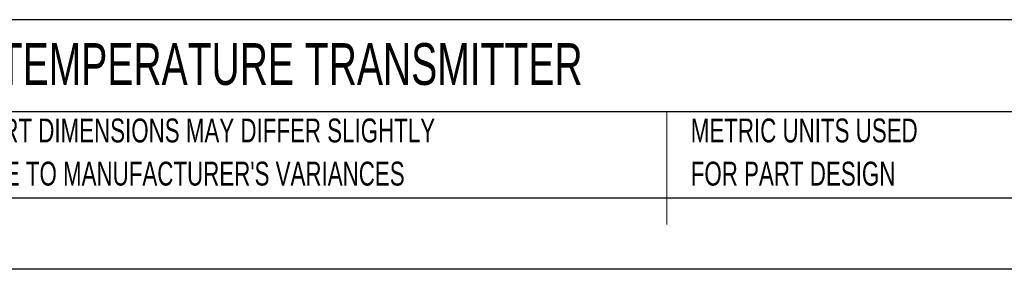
# Model space of a CAD drawing. Header units: millimetres. Extents: x 0 to 559, y 0 to 432.
# Tile 2 of 15: x 96 to 271, y 0 to 44. Entities that reach past the tile are written whole.
import ezdxf

# ---------------------------------------------------------------- set-up
doc = ezdxf.new("R2010")
doc.units = ezdxf.units.MM
doc.header["$LTSCALE"] = 2
doc.linetypes.add('CENTERX2', pattern=[20.32, 12.7, -2.54, 2.54, -2.54])
doc.layers.add('TEXT', color=140, linetype='Continuous', lineweight=25)
doc.styles.add('SLDTEXTSTYLE0', font='TXT', dxfattribs={"width": 0.7})

# ---------------------------------------------------------------- blocks, each defined once
blk = doc.blocks.new('SW_NOTE_0_2')
at = {"layer": 'TEXT', "color": 0, "linetype": 'CENTERX2', "lineweight": 18, "char_height": 4.2333, "attachment_point": 1, "style": 'SLDTEXTSTYLE0'}
for s, insert in [('PART DIMENSIONS MAY DIFFER SLIGHTLY', (0, 5.46)), ("DUE TO MANUFACTURER'S VARIANCES", (0, -2.19))]:
    blk.add_mtext(s, dxfattribs=dict(at, insert=insert))
blk = doc.blocks.new('SW_NOTE_0_5')
at = {"layer": 'TEXT', "color": 0, "linetype": 'CENTERX2', "lineweight": 18, "char_height": 4.2333, "attachment_point": 1, "style": 'SLDTEXTSTYLE0'}
for s, insert in [('METRIC UNITS USED', (0, 5.46)), ('FOR PART DESIGN', (0, -2.19))]:
    blk.add_mtext(s, dxfattribs=dict(at, insert=insert))

msp = doc.modelspace()

# ---------------------------------------------------------------- linework, layer by layer
at = {"color": 140, "linetype": 'Continuous', "lineweight": 18}
for p, q in [((210.97, 27.94), (210.97, 12.7)), ((210.97, 23.18), (210.97, 7.94))]:
    msp.add_line(p, q, dxfattribs=at)
at = {"color": 7, "linetype": 'Continuous'}
msp.add_line((558.8, 0.01), (0, 0.01), dxfattribs=at)
at = {"layer": 'TEXT'}
for p, q in [((546.1, 44.25), (12.7, 44.25)), ((546.1, 27.94), (12.7, 27.94)), ((12.7, 12.7), (546.1, 12.7))]:
    msp.add_line(p, q, dxfattribs=at)

# ---------------------------------------------------------------- block references
at = {"layer": 'TEXT', "linetype": 'CENTERX2', "lineweight": 18}
for name, p in [('SW_NOTE_0_2', (87.71, 21.27)), ('SW_NOTE_0_5', (215.21, 21.27))]:
    msp.add_blockref(name, p, dxfattribs=at)

# ---------------------------------------------------------------- texts
at = {"layer": 'TEXT', "linetype": 'CENTERX2', "lineweight": 18, "insert": (15.5, 40.1), "char_height": 7.4083, "attachment_point": 1, "style": 'SLDTEXTSTYLE0'}
msp.add_mtext('E+H PROGRAMMABLE TEMPERATURE TRANSMITTER', dxfattribs=at)

doc.saveas('drawing.dxf')
